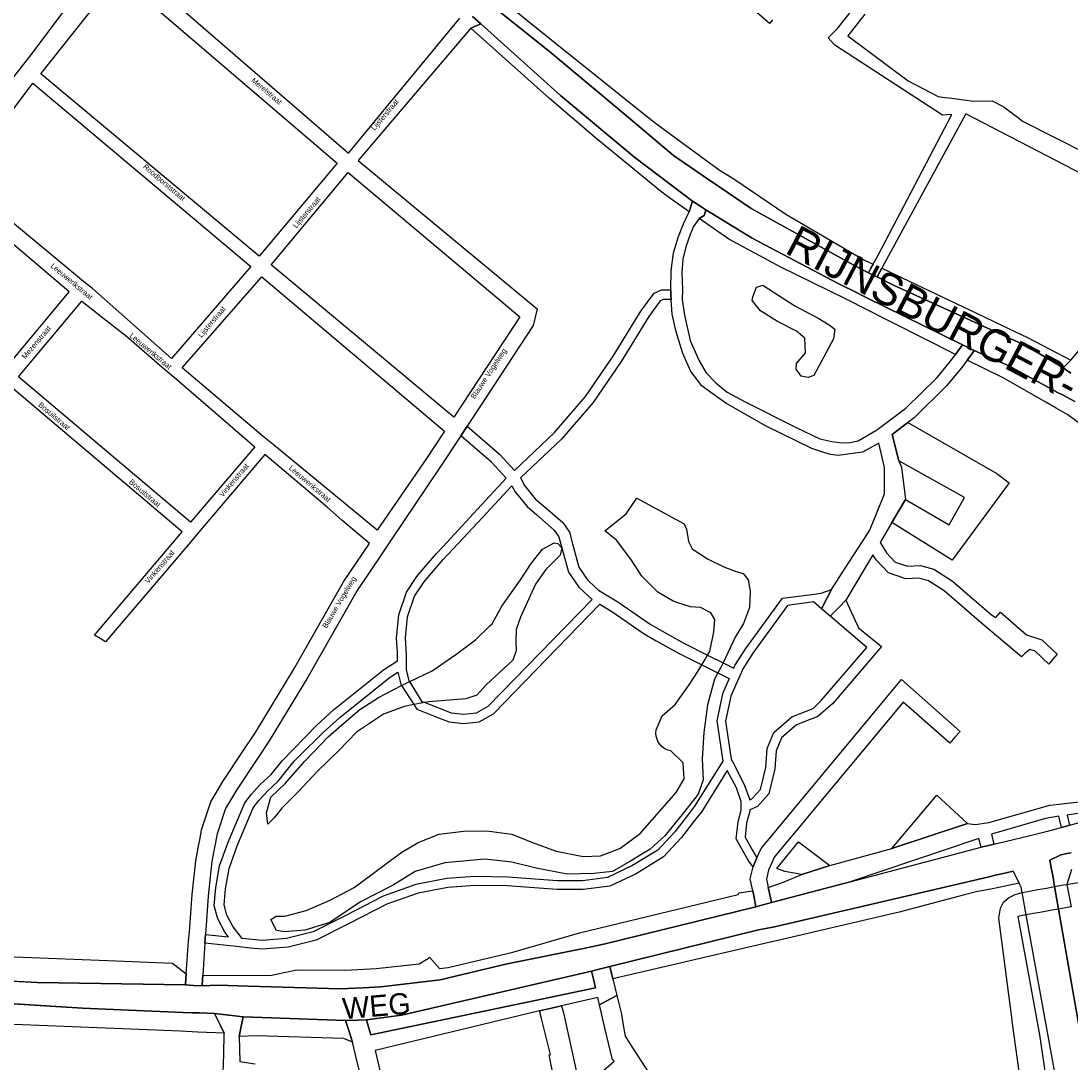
# Model space of a CAD drawing. Header units: metres. Extents: x 89872 to 99175, y 455036 to 468911.
# Tile 105 of 196: x 92268 to 92760, y 464951 to 465439. Entities that reach past the tile are written whole.
import ezdxf
from ezdxf.enums import TextEntityAlignment as Align

# ---------------------------------------------------------------- set-up
doc = ezdxf.new("R2010")
doc.units = ezdxf.units.M
for name, color, linetype in [('Straatnamen', 7, 'Continuous'), ('Straatnamen doorgaand', 7, 'Continuous'), ('STRNM', 7, 'Continuous'), ('Wegdeel doorgaand', 1, 'Continuous')]:
    doc.layers.add(name, color=color, linetype=linetype)
doc.layers.add('Waterdeel', color=7, linetype='Continuous', true_color=0x00aaff)
doc.layers.add('Wegdeel', color=7, linetype='Continuous', true_color=0x9a9a9a)

msp = doc.modelspace()

# ---------------------------------------------------------------- linework, layer by layer
at = {"layer": 'Waterdeel', "lineweight": -3}
for p, q in [((92610.66, 465309.36), (92612.44, 465313.83)), ((92612.44, 465313.83), (92615.42, 465314.73)), ((92615.42, 465314.73), (92630.33, 465305.18)), ((92610.36, 465307.57), (92610.66, 465309.36)), ((92614.23, 465302.8), (92610.36, 465307.57)), ((92622.28, 465297.73), (92614.23, 465302.8)), ((92630.33, 465305.18), (92641.65, 465299.22)), ((92631.22, 465293.26), (92622.28, 465297.73)), ((92641.65, 465299.22), (92646.42, 465296.24)), ((92635.09, 465289.98), (92631.22, 465293.26)), ((92646.42, 465296.24), (92649.1, 465294.15)), ((92649.1, 465294.15), (92648.51, 465289.68)), ((92635.39, 465283.12), (92635.09, 465289.98)), ((92648.51, 465289.68), (92639.27, 465272.39)), ((92631.22, 465278.05), (92635.39, 465283.12)), ((92630.92, 465275.37), (92631.22, 465278.05)), ((92633.31, 465272.09), (92630.92, 465275.37)), ((92636.58, 465271.49), (92633.31, 465272.09)), ((92639.27, 465272.39), (92636.58, 465271.49)), ((92551.35, 465207.65), (92556.36, 465214.94)), ((92556.36, 465214.94), (92578.48, 465202.94)), ((92541.39, 465199.62), (92551.35, 465207.65)), ((92546.87, 465195.33), (92541.39, 465199.62)), ((92578.48, 465202.94), (92579.68, 465200.42)), ((92579.68, 465200.42), (92580.62, 465194.6)), ((92512.1, 465190.98), (92517.52, 465194.03)), ((92517.52, 465194.03), (92519.37, 465193.77)), ((92519.37, 465193.77), (92521.18, 465191.62)), ((92551.2, 465189.55), (92546.87, 465195.33)), ((92580.62, 465194.6), (92582.21, 465191.17)), ((92506.82, 465184.35), (92512.1, 465190.98)), ((92521.18, 465191.62), (92520.46, 465188.17)), ((92553.9, 465185.95), (92551.2, 465189.55)), ((92582.21, 465191.17), (92589.5, 465186.55)), ((92501.8, 465176.66), (92506.82, 465184.35)), ((92520.46, 465188.17), (92513.7, 465181.46)), ((92558.68, 465178.41), (92553.9, 465185.95)), ((92589.5, 465186.55), (92597.04, 465182.72)), ((92513.7, 465181.46), (92508.82, 465174.57)), ((92597.04, 465182.72), (92602.34, 465180.75)), ((92602.34, 465180.75), (92606.18, 465179.57)), ((92606.18, 465179.57), (92608.44, 465176.66)), ((92493.09, 465164.34), (92501.8, 465176.66)), ((92508.82, 465174.57), (92501.84, 465159.2)), ((92566.24, 465170.89), (92558.68, 465178.41)), ((92608.44, 465176.66), (92609.51, 465171.37)), ((92573.39, 465166.66), (92566.24, 465170.89)), ((92609.51, 465171.37), (92609.12, 465163.69)), ((92488.48, 465155.99), (92493.09, 465164.34)), ((92575.13, 465166.1), (92573.39, 465166.66)), ((92581.47, 465164.03), (92575.13, 465166.1)), ((92586.23, 465163.65), (92581.47, 465164.03)), ((92501.84, 465159.2), (92499.86, 465153.38)), ((92591, 465161.14), (92586.23, 465163.65)), ((92592.86, 465158.1), (92591, 465161.14)), ((92609.12, 465163.69), (92606.36, 465156.27)), ((92480.69, 465148.56), (92487.65, 465155.2)), ((92487.65, 465155.2), (92488.48, 465155.99)), ((92592.47, 465152.28), (92592.86, 465158.1)), ((92606.36, 465156.27), (92602.4, 465149.78)), ((92499.86, 465153.38), (92499.61, 465147.95)), ((92590.51, 465143.01), (92592.47, 465152.28)), ((92602.4, 465149.78), (92596.71, 465137.72)), ((92471.97, 465142.06), (92480.69, 465148.56)), ((92499.61, 465147.95), (92499.75, 465143.45)), ((92460.47, 465133.96), (92471.97, 465142.06)), ((92499.75, 465143.45), (92498.17, 465138.95)), ((92586.78, 465136.76), (92588.25, 465139.23)), ((92588.25, 465139.23), (92589.5, 465141.32)), ((92589.5, 465141.32), (92590.51, 465143.01)), ((92498.17, 465138.95), (92485.76, 465127.54)), ((92584.97, 465133.73), (92586.78, 465136.76)), ((92595.65, 465135.66), (92594.3, 465133.01)), ((92596.71, 465137.72), (92595.65, 465135.66)), ((92449.93, 465128.96), (92460.47, 465133.96)), ((92580.88, 465127.5), (92584.97, 465133.73)), ((92592.78, 465130.04), (92589.5, 465118.12)), ((92594.3, 465133.01), (92592.78, 465130.04)), ((92435.23, 465121.47), (92446.12, 465127.15)), ((92446.12, 465127.15), (92448.29, 465128.18)), ((92448.29, 465128.18), (92449.93, 465128.96)), ((92485.76, 465127.54), (92481.4, 465122.63)), ((92574.28, 465118.22), (92580.88, 465127.5)), ((92426.5, 465115.9), (92435.23, 465121.47)), ((92458.78, 465119.47), (92456.84, 465119.11)), ((92476.24, 465120.9), (92458.78, 465119.47)), ((92481.4, 465122.63), (92476.24, 465120.9)), ((92417.92, 465108.6), (92426.5, 465115.9)), ((92447.27, 465117.33), (92437.62, 465113.74)), ((92451.82, 465118.18), (92447.27, 465117.33)), ((92454.42, 465118.66), (92451.82, 465118.18)), ((92456.84, 465119.11), (92454.42, 465118.66)), ((92568.21, 465112.92), (92574.28, 465118.22)), ((92589.5, 465118.12), (92587.8, 465105.15)), ((92437.62, 465113.74), (92424.94, 465105.25)), ((92565.44, 465106.3), (92568.21, 465112.92)), ((92411.71, 465103.03), (92417.92, 465108.6)), ((92424.94, 465105.25), (92416.88, 465096.89)), ((92565.31, 465104.86), (92565.44, 465106.3)), ((92565.42, 465103.4), (92565.31, 465104.86)), ((92587.8, 465105.15), (92586.9, 465092.71)), ((92400.75, 465091.76), (92411.71, 465103.03)), ((92565.79, 465101.98), (92565.42, 465103.4)), ((92566.4, 465100.64), (92565.79, 465101.98)), ((92567.24, 465099.43), (92566.4, 465100.64)), ((92416.88, 465096.89), (92406.71, 465086.95)), ((92568.27, 465098.39), (92567.24, 465099.43)), ((92569.46, 465097.54), (92568.27, 465098.39)), ((92570.79, 465096.91), (92569.46, 465097.54)), ((92572.21, 465096.52), (92570.79, 465096.91)), ((92578.04, 465090.84), (92572.21, 465096.52)), ((92391.51, 465081.28), (92400.75, 465091.76)), ((92578.45, 465083.43), (92578.04, 465090.84)), ((92586.9, 465092.71), (92587.45, 465082.91)), ((92406.71, 465086.95), (92397.47, 465077.13)), ((92384.77, 465074.79), (92391.51, 465081.28)), ((92574.76, 465076.93), (92578.45, 465083.43)), ((92587.45, 465082.91), (92585.08, 465076.29)), ((92397.47, 465077.13), (92389.94, 465069.58)), ((92557.86, 465057.71), (92574.76, 465076.93)), ((92585.08, 465076.29), (92578.22, 465067.45)), ((92675.88, 465050.73), (92696.95, 465075.73)), ((92696.95, 465075.73), (92711.3, 465062.46)), ((92382.8, 465067.5), (92384.77, 465074.79)), ((92383.34, 465062.08), (92382.8, 465067.5)), ((92387.06, 465065.93), (92386.38, 465065.07)), ((92389.94, 465069.58), (92387.06, 465065.93)), ((92578.22, 465067.45), (92569.38, 465056.67)), ((92386.38, 465065.07), (92383.34, 465062.08)), ((92711.3, 465062.46), (92675.88, 465050.73)), ((92453.87, 465053.53), (92463.65, 465057.39)), ((92463.65, 465057.39), (92475.16, 465058.87)), ((92475.16, 465058.87), (92486.01, 465059.02)), ((92486.01, 465059.02), (92497.79, 465057.46)), ((92497.79, 465057.46), (92507.36, 465053.58)), ((92548.35, 465050.81), (92557.86, 465057.71)), ((92569.38, 465056.67), (92562.64, 465050.44)), ((92446.2, 465049.02), (92453.87, 465053.53)), ((92507.36, 465053.58), (92518.45, 465049.56)), ((92539.36, 465047.35), (92548.35, 465050.81)), ((92622.01, 465041.32), (92632.08, 465053.93)), ((92632.08, 465053.93), (92646.77, 465042.81)), ((92438.6, 465043.34), (92446.2, 465049.02)), ((92485.11, 465045.79), (92466.32, 465044.03)), ((92497.68, 465044.36), (92485.11, 465045.79)), ((92518.45, 465049.56), (92531.15, 465046.94)), ((92531.15, 465046.94), (92539.36, 465047.35)), ((92562.64, 465050.44), (92553.12, 465044.6)), ((92432.96, 465039.13), (92438.6, 465043.34)), ((92466.32, 465044.03), (92452.44, 465039.9)), ((92509.2, 465041.47), (92497.68, 465044.36)), ((92523.76, 465038.72), (92509.2, 465041.47)), ((92553.12, 465044.6), (92544.93, 465039.95)), ((92625.68, 465040.02), (92622.01, 465041.32)), ((92646.77, 465042.81), (92633.64, 465038.49)), ((92757.9, 465033.94), (92800.32, 465041.49)), ((92423.87, 465032.43), (92432.96, 465039.13)), ((92452.44, 465039.9), (92441.87, 465033.39)), ((92536.2, 465039.01), (92523.76, 465038.72)), ((92544.93, 465039.95), (92536.2, 465039.01)), ((92633.64, 465038.49), (92625.68, 465040.02)), ((92412.64, 465026.59), (92423.87, 465032.43)), ((92441.87, 465033.39), (92426.8, 465025.69)), ((92740.3, 465030.8), (92744.23, 465031.5)), ((92744.23, 465031.5), (92748.27, 465032.22)), ((92748.27, 465032.22), (92752.11, 465032.91)), ((92752.11, 465032.91), (92756.34, 465033.66)), ((92756.34, 465033.66), (92757.9, 465033.94)), ((92401.4, 465021.67), (92412.64, 465026.59)), ((92728.15, 465025.59), (92730.56, 465027.64)), ((92730.56, 465027.64), (92733.68, 465029.2)), ((92733.68, 465029.2), (92736.92, 465030.2)), ((92736.92, 465030.2), (92740.3, 465030.8)), ((92391.35, 465019), (92401.4, 465021.67)), ((92426.8, 465025.69), (92412.39, 465016.13)), ((92725.99, 465018.02), (92726.71, 465022.83)), ((92726.71, 465022.83), (92728.15, 465025.59)), ((92750.1, 465021.64), (92746.11, 465020.93)), ((92753.97, 465022.33), (92750.1, 465021.64)), ((92758.04, 465023.06), (92753.97, 465022.33)), ((92759.8, 465023.37), (92758.04, 465023.06)), ((92384.87, 465017.4), (92387.38, 465018.99)), ((92387.52, 465012.24), (92384.87, 465017.4)), ((92387.38, 465018.99), (92391.35, 465019)), ((92412.39, 465016.13), (92400.76, 465012.53)), ((92732.19, 464970.34), (92725.99, 465018.02)), ((92738.84, 465019.64), (92734.94, 465018.95)), ((92734.94, 465018.95), (92745.1, 464963.46)), ((92742.17, 465020.23), (92738.84, 465019.64)), ((92746.11, 465020.93), (92742.17, 465020.23)), ((92391.23, 465011.72), (92387.52, 465012.24)), ((92400.76, 465012.53), (92391.23, 465011.72)), ((92732.27, 464969.76), (92732.19, 464970.34)), ((92736.85, 464936.94), (92732.27, 464969.76)), ((92745.1, 464963.46), (92747.83, 464944.3))]:
    msp.add_line(p, q, dxfattribs=at)
at = {"layer": 'Wegdeel'}
for p, q in [((92489.79, 465451.2), (92517.3, 465428.96)), ((92515.35, 465424.24), (92486.89, 465447.12)), ((92478.52, 465435.23), (92480.01, 465435.87)), ((92515.38, 465402.22), (92478.52, 465435.23)), ((92480.01, 465435.87), (92483.15, 465437.22)), ((92483.15, 465437.22), (92520.63, 465403.66)), ((92517.3, 465428.96), (92564.47, 465391.26)), ((92550.38, 465395.11), (92515.35, 465424.24)), ((92536.98, 465383.84), (92515.38, 465402.22)), ((92520.63, 465403.66), (92555.36, 465374.68)), ((92573.55, 465375.61), (92550.38, 465395.11)), ((92564.47, 465391.26), (92594.87, 465368.88)), ((92567.38, 465358.84), (92536.98, 465383.84)), ((92589.05, 465365), (92573.55, 465375.61)), ((92555.36, 465374.68), (92582.43, 465354.22)), ((92594.87, 465368.88), (92602.24, 465364.26)), ((92595.24, 465360.77), (92589.05, 465365)), ((92609.87, 465350.76), (92595.24, 465360.77)), ((92602.24, 465364.26), (92626.2, 465348.05)), ((92572.28, 465355.32), (92567.38, 465358.84)), ((92580.89, 465349.16), (92572.28, 465355.32)), ((92580.89, 465349.16), (92581.63, 465351.6)), ((92581.63, 465351.6), (92580.89, 465349.16)), ((92581.63, 465351.6), (92582.43, 465354.22)), ((92582.43, 465354.22), (92581.63, 465351.6)), ((92582.43, 465354.22), (92586.35, 465351.68)), ((92586.35, 465351.68), (92588.71, 465350.15)), ((92657.64, 465324.33), (92609.87, 465350.76)), ((92578.22, 465343.58), (92580.89, 465349.16)), ((92585.51, 465346.03), (92582.96, 465342.26)), ((92587.87, 465347.42), (92585.51, 465346.03)), ((92585.51, 465346.03), (92587.87, 465347.42)), ((92599.45, 465336.39), (92585.51, 465346.03)), ((92588.71, 465350.15), (92587.87, 465347.42)), ((92587.87, 465347.42), (92588.71, 465350.15)), ((92588.71, 465350.15), (92610.36, 465336.85)), ((92626.2, 465348.05), (92662.71, 465326.72)), ((92575.85, 465337.65), (92578.22, 465343.58)), ((92582.96, 465342.26), (92581.38, 465338.57)), ((92573.48, 465329.88), (92575.85, 465337.65)), ((92581.38, 465338.57), (92579.27, 465332.78)), ((92623.81, 465323.21), (92599.45, 465336.39)), ((92610.36, 465336.85), (92650.64, 465315.58)), ((92579.27, 465332.78), (92577.82, 465326.98)), ((92572.43, 465321.45), (92573.48, 465329.88)), ((92577.82, 465326.98), (92577.43, 465320.66)), ((92662.71, 465326.72), (92667.07, 465324.64)), ((92572.29, 465312.54), (92572.43, 465321.45)), ((92653.82, 465308.57), (92623.81, 465323.21)), ((92664.95, 465320.64), (92657.64, 465324.33)), ((92666.06, 465322.74), (92664.95, 465320.64)), ((92667.07, 465324.64), (92666.06, 465322.74)), ((92669.99, 465320.66), (92671.09, 465322.73)), ((92671.09, 465322.73), (92718.75, 465300.09)), ((92577.43, 465320.66), (92577.69, 465312.54)), ((92668.92, 465318.63), (92669.99, 465320.66)), ((92676.91, 465314.59), (92668.92, 465318.63)), ((92572.27, 465310), (92572.29, 465312.54)), ((92577.69, 465312.54), (92577.56, 465308.04)), ((92650.64, 465315.58), (92659.82, 465310.98)), ((92716.22, 465296.64), (92676.91, 465314.59)), ((92572.43, 465308.04), (92572.27, 465310)), ((92572.82, 465301.17), (92572.43, 465308.04)), ((92577.56, 465308.04), (92578.62, 465300.78)), ((92657.53, 465306.67), (92653.82, 465308.57)), ((92661.49, 465304.64), (92657.53, 465306.67)), ((92659.82, 465310.98), (92661.66, 465310.07)), ((92661.66, 465310.07), (92663.8, 465308.99)), ((92663.8, 465308.99), (92709, 465286.8)), ((92705.71, 465282.31), (92661.49, 465304.64)), ((92574.8, 465292.88), (92572.82, 465301.17)), ((92578.62, 465300.78), (92581.38, 465288.93)), ((92719.3, 465295.24), (92716.22, 465296.64)), ((92718.75, 465300.09), (92724.23, 465297.49)), ((92724.23, 465297.49), (92739.37, 465290.3)), ((92577.96, 465282.74), (92574.8, 465292.88)), ((92721.75, 465294.11), (92719.3, 465295.24)), ((92739.1, 465286.14), (92721.75, 465294.11)), ((92581.38, 465288.93), (92585.33, 465279.71)), ((92707.3, 465284.48), (92709, 465286.8)), ((92709, 465286.8), (92707.3, 465284.48)), ((92709, 465286.8), (92711.55, 465285.55)), ((92739.37, 465290.3), (92759.78, 465279.71)), ((92581.64, 465274.31), (92577.96, 465282.74)), ((92703.96, 465279.93), (92705.71, 465282.31)), ((92705.71, 465282.31), (92707.3, 465284.48)), ((92707.3, 465284.48), (92705.71, 465282.31)), ((92711.55, 465285.55), (92714.43, 465284.13)), ((92714.43, 465284.13), (92712.67, 465281.73)), ((92712.67, 465281.73), (92714.43, 465284.13)), ((92714.43, 465284.13), (92730.58, 465276.94)), ((92756.13, 465276.05), (92739.1, 465286.14)), ((92585.33, 465279.71), (92588.76, 465273.65)), ((92697.09, 465271.57), (92703.96, 465279.93)), ((92711.1, 465279.59), (92708.67, 465276.27)), ((92712.67, 465281.73), (92711.1, 465279.59)), ((92711.1, 465279.59), (92712.67, 465281.73)), ((92727.94, 465271.43), (92711.1, 465279.59)), ((92730.58, 465276.94), (92751, 465265.83)), ((92757.27, 465277.19), (92756.13, 465276.05)), ((92759.78, 465279.71), (92757.27, 465277.19)), ((92586.78, 465267.59), (92581.64, 465274.31)), ((92588.76, 465273.65), (92593.36, 465269.04)), ((92708.67, 465276.27), (92701.48, 465267.54)), ((92590.99, 465264.43), (92586.78, 465267.59)), ((92593.36, 465269.04), (92598.63, 465264.7)), ((92682.34, 465257.07), (92697.09, 465271.57)), ((92701.48, 465267.54), (92686.24, 465252.55)), ((92748.02, 465259.93), (92727.94, 465271.43)), ((92598.1, 465259.56), (92590.99, 465264.43)), ((92598.63, 465264.7), (92607.06, 465260.09)), ((92751, 465265.83), (92753.54, 465264.51)), ((92753.54, 465264.51), (92755.51, 465263.5)), ((92755.51, 465263.5), (92761.63, 465260.2)), ((92616.94, 465248.76), (92598.1, 465259.56)), ((92607.06, 465260.09), (92631.03, 465248.1)), ((92752.89, 465257.15), (92748.02, 465259.93)), ((92674.32, 465251.01), (92682.34, 465257.07)), ((92686.24, 465252.55), (92683.34, 465250.36)), ((92758.32, 465254.03), (92752.89, 465257.15)), ((92783.28, 465235.34), (92758.32, 465254.03)), ((92638.34, 465238.3), (92616.94, 465248.76)), ((92631.03, 465248.1), (92642.09, 465242.84)), ((92669.32, 465247.24), (92674.32, 465251.01)), ((92683.34, 465250.36), (92675.94, 465244.78)), ((92675.94, 465244.78), (92683.34, 465250.36)), ((92683.34, 465250.36), (92725.1, 465226.47)), ((92642.09, 465242.84), (92647.75, 465241.52)), ((92660, 465241.78), (92668.36, 465246.72)), ((92668.36, 465246.72), (92669.32, 465247.24)), ((92675.94, 465244.78), (92679.15, 465232.46)), ((92679.15, 465232.46), (92675.94, 465244.78)), ((92643.93, 465236.39), (92638.34, 465238.3)), ((92647.75, 465241.52), (92652.36, 465240.86)), ((92652.36, 465240.86), (92656.31, 465240.99)), ((92656.31, 465240.99), (92660, 465241.78)), ((92669.77, 465240.71), (92662.1, 465236.57)), ((92672.43, 465229.36), (92669.77, 465240.71)), ((92647.09, 465235.46), (92643.93, 465236.39)), ((92650.75, 465235.03), (92647.09, 465235.46)), ((92662.1, 465236.57), (92650.75, 465235.03)), ((92672.35, 465216.92), (92672.43, 465229.36)), ((92679.15, 465232.46), (92680.39, 465229.45)), ((92709.83, 465215.25), (92679.15, 465232.46)), ((92680.39, 465229.45), (92682.17, 465214.32)), ((92725.1, 465226.47), (92730.79, 465222.18)), ((92730.79, 465222.18), (92704.18, 465185.88)), ((92668.44, 465207.24), (92672.35, 465216.92)), ((92682.17, 465214.32), (92675.82, 465203.5)), ((92675.82, 465203.5), (92682.17, 465214.32)), ((92682.17, 465214.32), (92702.7, 465202.47)), ((92702.7, 465202.47), (92709.83, 465215.25)), ((92666.04, 465201.28), (92668.44, 465207.24)), ((92675.82, 465203.5), (92670.35, 465194.25)), ((92704.18, 465185.88), (92675.82, 465203.5)), ((92662.36, 465195.15), (92665.49, 465199.93)), ((92665.49, 465199.93), (92666.04, 465201.28)), ((92653.57, 465181.74), (92662.36, 465195.15)), ((92670.35, 465194.25), (92673.34, 465189.38)), ((92666.89, 465188.4), (92654.27, 465167.08)), ((92668.43, 465186.1), (92666.89, 465188.4)), ((92673.34, 465189.38), (92677.45, 465184.97)), ((92674.2, 465179.92), (92668.43, 465186.1)), ((92677.45, 465184.97), (92683.17, 465183.07)), ((92647.61, 465172.2), (92653.57, 465181.74)), ((92682.37, 465177.2), (92674.2, 465179.92)), ((92683.17, 465183.07), (92689.34, 465183.36)), ((92689.34, 465183.36), (92695.5, 465181.6)), ((92695.5, 465181.6), (92704.23, 465176.07)), ((92688.66, 465177.5), (92682.37, 465177.2)), ((92693.03, 465176.25), (92688.66, 465177.5)), ((92700.43, 465171.47), (92693.03, 465176.25)), ((92704.23, 465176.07), (92722.52, 465160.29)), ((92645.39, 465167.98), (92647.61, 465172.2)), ((92718.97, 465155.47), (92700.43, 465171.47)), ((92642.84, 465163.12), (92645.39, 465167.98)), ((92651.09, 465163.85), (92646.94, 465159.62)), ((92654.27, 465167.08), (92651.09, 465163.85)), ((92646.94, 465159.62), (92642.84, 465163.12)), ((92722.52, 465160.29), (92724.49, 465159.06)), ((92724.49, 465159.06), (92726.7, 465161.52)), ((92726.7, 465161.52), (92738.99, 465150.95)), ((92736.64, 465140.52), (92718.97, 465155.47)), ((92738.99, 465150.95), (92746.11, 465148.49)), ((92740.46, 465144.07), (92738.3, 465142.37)), ((92742.95, 465143.27), (92740.46, 465144.07)), ((92746.11, 465148.49), (92753.23, 465141.79)), ((92738.3, 465142.37), (92736.64, 465140.52)), ((92749.46, 465137.15), (92742.95, 465143.27)), ((92751.34, 465139.47), (92749.46, 465137.15)), ((92753.23, 465141.79), (92751.34, 465139.47)), ((92614.62, 465050.8), (92680.32, 465129.91)), ((92680.32, 465129.91), (92707.81, 465105.6)), ((92681.13, 465119.38), (92620.89, 465046.84)), ((92702.95, 465100.09), (92681.13, 465119.38)), ((92707.81, 465105.6), (92705.42, 465102.9)), ((92705.42, 465102.9), (92702.95, 465100.09)), ((92721.22, 465062.98), (92749.85, 465071.09)), ((92749.85, 465071.09), (92752.9, 465071.42)), ((92752.9, 465071.42), (92756.76, 465071.84)), ((92756.76, 465071.84), (92772.86, 465073.6)), ((92802.57, 465073.18), (92758, 465066.42)), ((92754.15, 465065.84), (92747.81, 465064.88)), ((92755.31, 465060.67), (92754.15, 465065.84)), ((92758, 465066.42), (92759.1, 465061.67)), ((92675.88, 465050.73), (92711.3, 465062.46)), ((92711.3, 465062.46), (92714.9, 465061.96)), ((92714.9, 465061.96), (92721.22, 465062.98)), ((92747.81, 465064.88), (92722.53, 465057.46)), ((92757.03, 465061.13), (92755.31, 465060.67)), ((92759.1, 465061.67), (92757.03, 465061.13)), ((92722.53, 465057.46), (92723.65, 465052.79)), ((92612.58, 465046.37), (92614.62, 465050.8)), ((92646.77, 465042.81), (92675.88, 465050.73)), ((92716.64, 465055.47), (92656.34, 465035.19)), ((92717.76, 465051.33), (92716.64, 465055.47)), ((92721.06, 465052.15), (92717.76, 465051.33)), ((92723.65, 465052.79), (92721.06, 465052.15)), ((92611.65, 465044.16), (92612.58, 465046.37)), ((92620.89, 465046.84), (92618.01, 465040.59)), ((92749.94, 465045.32), (92755.02, 465047.71)), ((92755.02, 465047.71), (92758.07, 465048.38)), ((92758.07, 465048.38), (92759.84, 465048.77)), ((92609.51, 465036.46), (92610.84, 465042.21)), ((92610.84, 465042.21), (92611.65, 465044.16)), ((92633.64, 465038.49), (92646.77, 465042.81)), ((92750.57, 465041.73), (92749.94, 465045.32)), ((92751.21, 465038.05), (92750.57, 465041.73)), ((92760.09, 465040.88), (92757.9, 465033.94)), ((92610.75, 465030.96), (92609.51, 465036.46)), ((92617.87, 465040.01), (92617.05, 465036.44)), ((92617.05, 465036.44), (92617.57, 465034.12)), ((92618.01, 465040.59), (92617.87, 465040.01)), ((92620.78, 465014.05), (92721.47, 465037.53)), ((92625.4, 465035.08), (92633.64, 465038.49)), ((92721.47, 465037.53), (92724.28, 465038.18)), ((92724.28, 465038.18), (92727.38, 465038.91)), ((92727.38, 465038.91), (92732.62, 465040.13)), ((92732.62, 465040.13), (92734.05, 465037.36)), ((92734.05, 465037.36), (92735.54, 465034.46)), ((92752.11, 465032.91), (92751.21, 465038.05)), ((92604.16, 465029.98), (92610.75, 465030.96)), ((92611.33, 465027.74), (92610.75, 465030.96)), ((92610.75, 465030.96), (92611.33, 465027.74)), ((92617.57, 465034.12), (92617.94, 465032.49)), ((92617.94, 465032.49), (92625.4, 465035.08)), ((92617.94, 465032.49), (92618.56, 465029.75)), ((92618.56, 465029.75), (92617.94, 465032.49)), ((92656.34, 465035.19), (92619.51, 465025.51)), ((92722.98, 465031.91), (92715.38, 465030.37)), ((92728.94, 465033.12), (92722.98, 465031.91)), ((92735.54, 465034.46), (92728.94, 465033.12)), ((92753.97, 465022.33), (92752.11, 465032.91)), ((92757.9, 465033.94), (92759.8, 465023.37)), ((92529.39, 465011.25), (92603.85, 465029.26)), ((92603.85, 465029.26), (92604.16, 465029.98)), ((92612.11, 465023.42), (92611.33, 465027.74)), ((92611.33, 465027.74), (92612.11, 465023.42)), ((92618.56, 465029.75), (92619.51, 465025.51)), ((92619.51, 465025.51), (92618.56, 465029.75)), ((92709.88, 465029.04), (92679.31, 465020.93)), ((92715.38, 465030.37), (92709.88, 465029.04)), ((92612.11, 465023.42), (92541.54, 465006.09)), ((92614.9, 465024.21), (92612.11, 465023.42)), ((92619.51, 465025.51), (92614.9, 465024.21)), ((92773.37, 464911.56), (92753.97, 465022.33)), ((92679.31, 465020.93), (92622.42, 465007.66)), ((92498.18, 465002.19), (92529.39, 465011.25)), ((92543.71, 464995.43), (92613.35, 465012.58)), ((92613.35, 465012.58), (92616.85, 465013.27)), ((92616.85, 465013.27), (92620.78, 465014.05)), ((92622.42, 465007.66), (92615.49, 465006.04)), ((92226.67, 465001.4), (92312.26, 464998.17)), ((92467.89, 464994.98), (92498.18, 465002.19)), ((92531.29, 465003.81), (92495.64, 464996.69)), ((92541.54, 465006.09), (92531.29, 465003.81)), ((92615.49, 465006.04), (92545.11, 464989.62)), ((92312.26, 464998.17), (92338.8, 464996.94)), ((92338.8, 464996.94), (92345.16, 464992.08)), ((92434.15, 464994.52), (92454.26, 464996.67)), ((92454.26, 464996.67), (92458.75, 464999.33)), ((92458.75, 464999.33), (92459.1, 464999.87)), ((92459.1, 464999.87), (92463.92, 464994.44)), ((92495.64, 464996.69), (92464.19, 464989.23)), ((92345.16, 464992.08), (92344.99, 464989.75)), ((92385.13, 464991.38), (92397.01, 464993.82)), ((92397.01, 464993.82), (92419.73, 464993.69)), ((92419.73, 464993.69), (92434.15, 464994.52)), ((92446.05, 464972.63), (92535.06, 464993.22)), ((92463.92, 464994.44), (92467.89, 464994.98)), ((92535.06, 464993.22), (92538.7, 464994.15)), ((92535.95, 464989.47), (92535.06, 464993.22)), ((92535.06, 464993.22), (92535.95, 464989.47)), ((92538.7, 464994.15), (92543.71, 464995.43)), ((92543.71, 464995.43), (92544.66, 464991.49)), ((92544.66, 464991.49), (92543.71, 464995.43)), ((92275.35, 464987.92), (92213.57, 464991.34)), ((92344.77, 464986.84), (92275.35, 464987.92)), ((92344.99, 464989.75), (92344.77, 464986.84)), ((92352.56, 464986.37), (92352.77, 464989.51)), ((92360.1, 464986.75), (92352.56, 464986.37)), ((92352.77, 464989.51), (92352.9, 464991.37)), ((92352.9, 464991.37), (92371.74, 464991.26)), ((92374.24, 464986.29), (92360.1, 464986.75)), ((92371.74, 464991.26), (92385.13, 464991.38)), ((92464.19, 464989.23), (92436.37, 464985.84)), ((92536.9, 464985.47), (92535.95, 464989.47)), ((92535.95, 464989.47), (92536.9, 464985.47)), ((92544.66, 464991.49), (92545.11, 464989.62)), ((92545.11, 464989.62), (92544.66, 464991.49)), ((92545.11, 464989.62), (92546.96, 464981.91)), ((92417.32, 464985), (92374.24, 464986.29)), ((92427.9, 464985.47), (92417.32, 464985)), ((92436.37, 464985.84), (92427.9, 464985.47)), ((92509.5, 464979.71), (92519.71, 464981.85)), ((92519.71, 464981.85), (92509.5, 464979.71)), ((92519.71, 464981.85), (92536.9, 464985.47)), ((92536.9, 464985.47), (92519.71, 464981.85)), ((92546.96, 464981.91), (92541.92, 464979.15)), ((92252.1, 464978.76), (92296.53, 464975.88)), ((92431.66, 464963.34), (92509.5, 464979.71)), ((92509.5, 464979.71), (92431.66, 464963.34)), ((92521.09, 464976.99), (92516.29, 464975.89)), ((92537.99, 464980.88), (92521.09, 464976.99)), ((92538.81, 464977.44), (92537.99, 464980.88)), ((92541.92, 464979.15), (92538.81, 464977.44)), ((92296.53, 464975.88), (92343.6, 464973.85)), ((92343.6, 464973.85), (92347.99, 464973.79)), ((92347.99, 464973.79), (92351.19, 464973.75)), ((92351.19, 464973.75), (92358.36, 464973.39)), ((92361.04, 464968.05), (92358.36, 464973.39)), ((92358.36, 464973.39), (92366.58, 464972.47)), ((92358.36, 464973.39), (92361.04, 464968.05)), ((92366.58, 464972.47), (92371.79, 464971.9)), ((92371.79, 464971.9), (92370.94, 464967.38)), ((92370.94, 464967.38), (92371.79, 464971.9)), ((92371.79, 464971.9), (92419.8, 464970.15)), ((92429.57, 464970.38), (92446.05, 464972.63)), ((92510.78, 464974.62), (92433.68, 464956.06)), ((92516.29, 464975.89), (92510.78, 464974.62)), ((92342.55, 464965.11), (92235.27, 464969.41)), ((92362.97, 464964.19), (92361.04, 464968.05)), ((92361.04, 464968.05), (92362.97, 464964.19)), ((92370.94, 464967.38), (92370.05, 464962.69)), ((92370.05, 464962.69), (92370.94, 464967.38)), ((92419.8, 464970.15), (92425.73, 464970.29)), ((92421.17, 464965.92), (92419.8, 464970.15)), ((92419.8, 464970.15), (92421.17, 464965.92)), ((92425.73, 464970.29), (92429.57, 464970.38)), ((92429.57, 464970.38), (92430.69, 464966.6)), ((92430.69, 464966.6), (92429.57, 464970.38)), ((92350.53, 464964.64), (92342.55, 464965.11)), ((92362.97, 464964.19), (92350.53, 464964.64)), ((92362.81, 464954.29), (92362.97, 464964.19)), ((92378.01, 464962.94), (92370.05, 464962.69)), ((92370.05, 464962.69), (92370.27, 464950.91)), ((92419.05, 464961.69), (92378.01, 464962.94)), ((92423.11, 464959.97), (92421.17, 464965.92)), ((92421.17, 464965.92), (92423.11, 464959.97)), ((92430.69, 464966.6), (92431.66, 464963.34)), ((92431.66, 464963.34), (92430.69, 464966.6)), ((92423.11, 464959.97), (92419.05, 464961.69)), ((92424.55, 464954.1), (92423.11, 464959.97)), ((92362.43, 464945.63), (92362.81, 464954.29)), ((92430.42, 464930.15), (92424.55, 464954.1)), ((92433.68, 464956.06), (92440.69, 464926.43)), ((92370.27, 464950.91), (92377.52, 464949.81))]:
    msp.add_line(p, q, dxfattribs=at)
for points in [[(92759.79, 465273.61), (92756.13, 465276.05), (92757.27, 465277.19), (92759.78, 465279.71), (92812.3, 465342.31), (92710.47, 465395.03), (92673.3, 465326.88), (92671.09, 465322.73), (92669.99, 465320.66), (92668.92, 465318.63), (92667.1, 465319.55), (92664.95, 465320.64), (92666.06, 465322.74), (92667.07, 465324.64), (92669.35, 465328.93), (92703.87, 465394.73), (92699.6, 465394.53), (92649.11, 465427.36), (92647.32, 465429.27), (92645.99, 465430.68), (92650.32, 465435.17), (92704.71, 465503.81)], [(92264.4, 465412.5), (92271.42, 465421.3), (92302.18, 465462.37)], [(92323.06, 465461.73), (92421.14, 465376.6), (92473.31, 465440.01)], [(92619.87, 465439.09), (92618.55, 465437.43), (92605.74, 465448.75)], [(92479.29, 465440.77), (92483.15, 465437.22), (92480.01, 465435.87), (92478.52, 465435.23), (92425.81, 465373.2), (92509.58, 465303.73), (92507.76, 465295.83), (92476.78, 465248.69), (92475.1, 465246.12), (92473.85, 465244.23), (92464.03, 465229.29), (92441.52, 465195.87), (92437.76, 465190.28), (92436.79, 465188.84), (92425.25, 465171.71), (92402.13, 465131.06), (92384.05, 465101.14), (92378.84, 465093.35), (92368.65, 465078.14), (92363.63, 465069.48), (92359.69, 465057.57), (92357.22, 465044.85), (92355.45, 465028.48), (92354.21, 465010.48), (92354.08, 465008.55), (92353.93, 465006.34), (92352.9, 464991.37), (92352.77, 464989.51), (92352.56, 464986.37), (92348.56, 464986.61), (92344.77, 464986.84), (92344.99, 464989.75), (92345.16, 464992.08), (92346.3, 465007.32), (92346.63, 465011.69), (92347.93, 465029.17), (92349.65, 465045.03), (92350.77, 465051), (92351.63, 465055.53), (92352.37, 465059.48), (92356.71, 465072.59), (92362.25, 465082.13), (92371.54, 465096.01), (92377.69, 465105.19), (92395.62, 465134.88), (92418.83, 465175.68), (92431, 465193.75), (92418.07, 465204.71), (92411.29, 465210.8), (92381.95, 465235.35), (92351.77, 465199.82), (92347.91, 465195.27), (92339.13, 465184.94), (92307.37, 465147.54), (92304.81, 465149.14), (92302.24, 465150.75), (92343.34, 465199.14), (92262.77, 465267.31)], [(92663.23, 465441.79), (92655.16, 465431.65), (92683.5, 465410.63), (92697.51, 465403.17), (92700.63, 465402.78), (92703.92, 465402.37), (92709.43, 465401.68), (92714.2, 465401.09), (92722.9, 465401.18), (92728.39, 465398.4), (92737.45, 465391.54), (92795.49, 465362.07)], [(92261.07, 465276.57), (92290.34, 465311.7), (92234.83, 465358.63)], [(92531.74, 464938.83), (92545.65, 464951), (92544.92, 464951.76), (92541.24, 464967.25), (92538.81, 464977.44), (92541.92, 464979.15), (92546.96, 464981.91), (92549.1, 464973.03), (92549.83, 464968.82), (92550.89, 464962.71), (92553.56, 464958.55), (92554.68, 464956.81), (92558.33, 464951.12), (92584.95, 464910.21)], [(92519.31, 464933.85), (92515.32, 464954.11), (92515.91, 464954.24), (92511.67, 464971.07), (92510.78, 464974.62), (92516.29, 464975.89), (92521.09, 464976.99), (92522.04, 464973.66), (92529.75, 464938.08)]]:
    msp.add_lwpolyline(points, dxfattribs=at)
for points in [[(92379.4, 465328.33), (92277.09, 465413.83), (92313.43, 465459.73), (92415.89, 465372.03)], [(92338.19, 465280.45), (92301.2, 465313.17), (92297.09, 465316.5), (92239.72, 465364.08), (92240.21, 465365.42), (92273.35, 465409.52), (92375.47, 465323.53)], [(92470.55, 465252.95), (92384.91, 465324.29), (92421.1, 465367.65), (92501.46, 465299.98)], [(92380.53, 465318.75), (92466.18, 465246.3), (92457.75, 465233.47), (92434.57, 465200.02), (92385.93, 465240.05), (92381.26, 465243.83), (92343.32, 465276.11)], [(92609.23, 465068.87), (92609.23, 465068.31), (92607.73, 465062.58), (92607.06, 465056.09), (92610.42, 465050.17), (92612.58, 465046.37), (92611.65, 465044.16), (92610.84, 465042.21), (92609.07, 465044.32), (92608.11, 465046.04), (92602.95, 465055.24), (92603.79, 465063.29), (92604.72, 465066.89), (92605.23, 465068.83), (92605.23, 465071.78), (92605.23, 465072.78), (92602.96, 465079.14), (92598.59, 465087.36), (92586.74, 465068.14), (92583.39, 465063.82), (92577.27, 465055.93), (92568.88, 465046.77), (92555.97, 465038.92), (92543.73, 465033.06), (92531.17, 465031.52), (92519, 465031.52), (92495.63, 465033.24), (92480.57, 465033.48), (92467.78, 465032.52), (92453.83, 465029.87), (92444.56, 465026.53), (92439.15, 465024.58), (92421.58, 465015.55), (92406.11, 465007.81), (92392.9, 465004.51), (92380.7, 465003.49), (92375.08, 465004.09), (92368.69, 465004.77), (92353.93, 465006.34), (92354.08, 465008.55), (92354.21, 465010.48), (92365.05, 465009.32), (92363.32, 465011.48), (92359.9, 465017.8), (92358.25, 465023.86), (92359.03, 465032.48), (92360.8, 465042.61), (92364.82, 465053.66), (92372.59, 465072.2), (92375.77, 465076.18), (92379.83, 465080.74), (92384.94, 465085.37), (92390.15, 465091.89), (92406.18, 465108.47), (92414.13, 465115.68), (92437.63, 465134.47), (92444.25, 465138.73), (92444.25, 465142.8), (92443.75, 465149.54), (92444.77, 465160.28), (92448.38, 465170.84), (92453.27, 465178.3), (92453.84, 465178.97), (92462.47, 465189.01), (92465.55, 465192.35), (92479.74, 465207.73), (92495.07, 465224.36), (92488.22, 465231.84), (92473.85, 465244.23), (92475.1, 465246.12), (92476.78, 465248.69), (92491.92, 465235.65), (92498.93, 465227.98), (92517.79, 465245.7), (92532.28, 465262.55), (92545.26, 465281.44), (92558.18, 465302.56), (92564.39, 465311.03), (92567.91, 465312.54), (92572.29, 465312.54), (92572.27, 465310), (92572.43, 465308.04), (92568.83, 465308.04), (92567.29, 465307.38), (92561.92, 465300.05), (92549.04, 465278.99), (92535.85, 465259.8), (92521.05, 465242.59), (92501.77, 465224.48), (92503.75, 465220.88), (92508.74, 465214.72), (92513.81, 465210.34), (92514.77, 465209.51), (92521.65, 465203.57), (92524.73, 465199.02), (92526.13, 465193.58), (92529.13, 465182.58), (92533.24, 465176.7), (92536.85, 465173.3), (92538.38, 465171.86), (92539.14, 465171.4), (92542.81, 465169.15), (92547.48, 465166.29), (92562.6, 465155.87), (92567.97, 465152.81), (92578.3, 465146.92), (92589.5, 465141.32), (92596.71, 465137.72), (92601.74, 465135.2), (92602.3, 465136.47), (92607.35, 465144.56), (92624.63, 465168.16), (92638.29, 465169.86), (92642.7, 465170.41), (92647.61, 465172.2), (92645.39, 465167.98), (92642.84, 465163.12), (92639.11, 465166.3), (92627.01, 465164.65), (92610.67, 465142.31), (92605.85, 465134.6), (92605.32, 465133.41), (92603.18, 465128.57), (92600.31, 465122.09), (92597.95, 465110.5), (92599.96, 465096.8), (92600.57, 465092.62), (92601.3, 465091.18), (92606.64, 465080.72), (92609.23, 465073.54), (92610.28, 465074), (92614.24, 465078.4), (92616.83, 465088.75), (92617.44, 465097.59), (92620.59, 465105.17), (92628.96, 465112.5), (92638.95, 465116.32), (92642.92, 465120.21), (92664.08, 465144.98), (92646.94, 465159.62), (92651.09, 465163.85), (92654.27, 465167.08), (92660.15, 465154.15), (92671.06, 465145.42), (92648.23, 465118.77), (92641.18, 465112.6), (92631.2, 465108.79), (92624.15, 465102.62), (92621.65, 465096.6), (92621.06, 465088.08), (92618.12, 465076.34), (92612.84, 465070.46)], [(92347.2, 465203.69), (92266.6, 465271.89), (92271.19, 465277.39), (92296.21, 465307.29), (92306.6, 465299.13), (92317.17, 465290.82), (92333.91, 465276.39), (92339.46, 465271.61), (92355.43, 465257.85), (92377.24, 465239.05), (92350.79, 465207.91)], [(92475.1, 465113.54), (92469.45, 465114.22), (92456.84, 465119.11), (92455.76, 465119.55), (92449.93, 465128.96), (92449.66, 465129.39), (92448.45, 465134.59), (92448.45, 465136.01), (92448.45, 465141.44), (92447.97, 465149.49), (92448.91, 465159.39), (92452.18, 465168.98), (92456.63, 465175.77), (92457.3, 465176.54), (92465.61, 465186.21), (92470.25, 465191.19), (92484.02, 465205.97), (92497.79, 465220.74), (92499.33, 465217.92), (92504.92, 465211.02), (92509.44, 465207.12), (92517.66, 465200.02), (92519.84, 465196.81), (92521.18, 465191.62), (92524.27, 465180.28), (92529.22, 465173.22), (92535.36, 465167.5), (92486.57, 465117.29), (92481.07, 465114.2)], [(92363.56, 465031.88), (92365.23, 465041.42), (92369.07, 465052), (92376.55, 465069.85), (92379.26, 465073.24), (92383.07, 465077.53), (92388.28, 465082.24), (92395.69, 465091.63), (92398.28, 465094.2), (92409.32, 465105.16), (92417.09, 465112.2), (92440.29, 465130.77), (92444.38, 465133.4), (92445.77, 465127.7), (92446.12, 465127.15), (92451.82, 465118.18), (92453.16, 465116.07), (92463.31, 465112.03), (92468.45, 465110.11), (92475.09, 465109.31), (92482.38, 465110.12), (92489.16, 465113.92), (92539.03, 465165.25), (92544.59, 465161.85), (92559.78, 465151.38), (92565.45, 465148.15), (92575.8, 465142.25), (92586.78, 465136.76), (92594.3, 465133.01), (92599.6, 465130.36), (92596.48, 465123.31), (92593.89, 465110.61), (92596.68, 465091.61), (92583.34, 465070.52), (92580.02, 465066.23), (92574.1, 465058.6), (92566.22, 465050), (92553.99, 465042.57), (92542.55, 465037.09), (92530.92, 465035.66), (92519.15, 465035.66), (92495.82, 465037.38), (92480.45, 465037.63), (92467.24, 465036.63), (92452.74, 465033.88), (92437.5, 465028.38), (92419.71, 465019.24), (92404.66, 465011.71), (92392.22, 465008.6), (92380.75, 465007.65), (92371.44, 465008.64), (92367.14, 465014.02), (92364.16, 465019.51), (92362.87, 465024.27)]]:
    msp.add_lwpolyline(points, close=True, dxfattribs=at)
at = {"layer": 'Wegdeel doorgaand'}
for points in [[(92486.89, 465447.12), (92515.35, 465424.24), (92550.38, 465395.11), (92573.55, 465375.61), (92589.05, 465365), (92595.24, 465360.77), (92609.87, 465350.76), (92657.64, 465324.33), (92664.95, 465320.64), (92667.1, 465319.55), (92668.92, 465318.63), (92676.91, 465314.59), (92716.22, 465296.64), (92719.3, 465295.24), (92721.75, 465294.11), (92739.1, 465286.14), (92756.13, 465276.05), (92759.79, 465273.61)], [(92761.63, 465260.2), (92755.51, 465263.5), (92753.54, 465264.51), (92751, 465265.83), (92730.58, 465276.94), (92714.43, 465284.13), (92711.55, 465285.55), (92709, 465286.8), (92663.8, 465308.99), (92661.66, 465310.07), (92659.82, 465310.98), (92650.64, 465315.58), (92610.36, 465336.85), (92588.71, 465350.15), (92586.35, 465351.68), (92582.43, 465354.22), (92555.36, 465374.68), (92520.63, 465403.66), (92483.15, 465437.22), (92479.29, 465440.77)], [(92213.57, 464991.34), (92275.35, 464987.92), (92344.77, 464986.84), (92348.56, 464986.61), (92352.56, 464986.37), (92360.1, 464986.75), (92374.24, 464986.29), (92417.32, 464985), (92427.9, 464985.47), (92436.37, 464985.84), (92464.19, 464989.23), (92495.64, 464996.69), (92531.29, 465003.81), (92541.54, 465006.09), (92612.11, 465023.42), (92614.9, 465024.21), (92619.51, 465025.51), (92656.34, 465035.19), (92717.76, 465051.33), (92721.06, 465052.15), (92723.65, 465052.79), (92729.51, 465054.24), (92739.96, 465056.7), (92748.18, 465058.79), (92755.31, 465060.67), (92757.03, 465061.13), (92759.1, 465061.67), (92802.57, 465073.18)], [(92759.84, 465048.77), (92758.07, 465048.38), (92755.02, 465047.71), (92749.94, 465045.32), (92750.57, 465041.73), (92751.21, 465038.05), (92752.11, 465032.91), (92753.97, 465022.33), (92773.37, 464911.56)], [(92758.18, 464913.14), (92738.84, 465019.64), (92736.92, 465030.2), (92736.47, 465032.67), (92735.54, 465034.46), (92734.05, 465037.36), (92732.62, 465040.13), (92727.38, 465038.91), (92724.28, 465038.18), (92721.47, 465037.53), (92620.78, 465014.05), (92616.85, 465013.27), (92613.35, 465012.58), (92543.71, 464995.43), (92538.7, 464994.15), (92535.06, 464993.22), (92446.05, 464972.63), (92429.57, 464970.38), (92425.73, 464970.29), (92419.8, 464970.15), (92371.79, 464971.9), (92366.58, 464972.47), (92358.36, 464973.39), (92351.19, 464973.75), (92347.99, 464973.79), (92343.6, 464973.85), (92296.53, 464975.88), (92252.1, 464978.76)]]:
    msp.add_lwpolyline(points, dxfattribs=at)

# ---------------------------------------------------------------- texts
at = {"layer": 'Straatnamen'}
msp.add_text('WEG', height=10, rotation=4.8438, dxfattribs=at).set_placement((92434.31, 464977.01), align=Align.MIDDLE_CENTER)
at = {"layer": 'Straatnamen doorgaand'}
msp.add_text('RIJNSBURGER-', height=15, rotation=332.3241, dxfattribs=at).set_placement((92695.24, 465301.82), align=Align.MIDDLE_CENTER)
at = {"layer": 'STRNM'}
for s, rotation, p in [('Merelstraat', 319.8276, (92375.46, 465410.39)), ('Lijsterstraat', 49.9083, (92433.44, 465387.07)), ('Roodborststraat', 319.8276, (92324.67, 465369.92)), ('Lijsterstraat', 49.9083, (92396.79, 465341.28)), ('Leeuwerikstraat', 320.0697, (92281.37, 465323.43)), ('Lijsterstraat', 49.9083, (92352.35, 465289.96)), ('Mezenstraat', 49.8276, (92269.73, 465279.91)), ('Leeuwerikstraat', 320.1137, (92318.36, 465290.77)), ('Blauwe Vogelweg', 56.5484, (92480.31, 465261.2)), ('Bosuilstraat', 319.8276, (92275.59, 465258.31)), ('Vinkenstraat', 49.7031, (92362.28, 465215.25)), ('Leeuwerikstraat', 319.7468, (92393, 465228.66)), ('Bosuilstraat', 319.6224, (92318.13, 465222.19)), ('Vinkenstraat', 49.7031, (92327.47, 465174.67)), ('Blauwe Vogelweg', 59.3311, (92410.94, 465153.73))]:
    msp.add_text(s, height=2.5, rotation=rotation, dxfattribs=at).set_placement(p)

doc.saveas('drawing.dxf')
